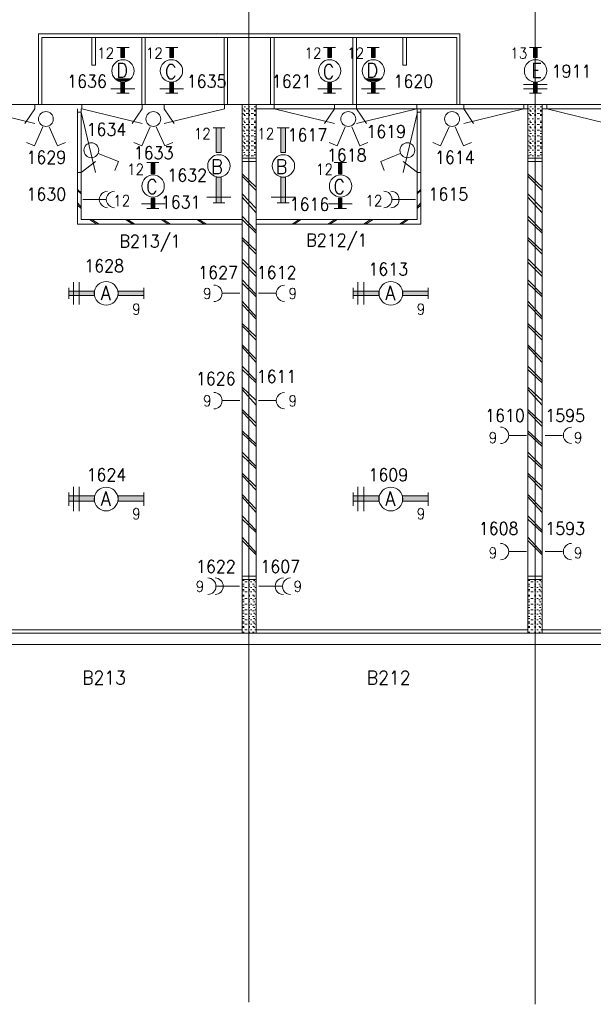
# Model space of a CAD drawing. Header units: metres. Extents: x -167 to -48, y -1901 to -1817.
# Tile 42 of 55: x -79 to -71, y -1865 to -1852. Entities that reach past the tile are written whole.
import ezdxf
from ezdxf.enums import TextEntityAlignment as Align

# ---------------------------------------------------------------- set-up
doc = ezdxf.new("R2010")
doc.units = ezdxf.units.M
doc.header["$MEASUREMENT"] = 0
doc.layers.add('Level 1', color=1, linetype='Continuous', lineweight=0)
doc.styles.add('Style-STANDARD', font='STANDARD.shx')

# ---------------------------------------------------------------- blocks, each defined once
blk = doc.blocks.new('FCADE3')
at = {"layer": 'Level 1', "color": 1, "linetype": 'Continuous', "lineweight": 0}
blk.add_circle((0, 0), 1, dxfattribs=at)
blk = doc.blocks.new('FCADE4')
at = {"layer": 'Level 1', "color": 1, "linetype": 'Continuous', "lineweight": 0}
blk.add_circle((0, 0), 1, dxfattribs=at)
blk = doc.blocks.new('FCADE5')
at = {"layer": 'Level 1', "color": 1, "linetype": 'Continuous', "lineweight": 0}
blk.add_circle((0, 0), 1, dxfattribs=at)
blk = doc.blocks.new('FCADE6')
at = {"layer": 'Level 1', "color": 1, "linetype": 'Continuous', "lineweight": 0}
blk.add_circle((0, 0), 1, dxfattribs=at)

msp = doc.modelspace()

# ---------------------------------------------------------------- linework, layer by layer
at = {"layer": 'Level 1', "color": 11, "linetype": 'Continuous', "lineweight": 0}
for p, q in [((-75.533, -1838.601), (-75.533, -1865.305)), ((-71.533, -1838.601), (-71.533, -1865.336)), ((-153.351, -1852.758), (-53.808, -1852.758)), ((-153.351, -1860.305), (-53.808, -1860.305))]:
    msp.add_line(p, q, dxfattribs=at)
at = {"layer": 'Level 1', "color": 1, "linetype": 'Continuous', "lineweight": 0}
for p, q in [((-78.476, -1852.758), (-78.476, -1851.773)), ((-78.476, -1851.773), (-72.585, -1851.773)), ((-72.585, -1852.758), (-72.585, -1851.773)), ((-78.429, -1852.758), (-78.429, -1851.82)), ((-78.429, -1851.82), (-72.63, -1851.82)), ((-77.728, -1851.82), (-77.728, -1852.211)), ((-77.677, -1852.211), (-77.677, -1851.82)), ((-77.029, -1852.758), (-77.029, -1851.82)), ((-76.984, -1852.758), (-76.984, -1851.82)), ((-75.878, -1852.758), (-75.878, -1851.82)), ((-75.834, -1852.758), (-75.834, -1851.82)), ((-75.23, -1852.758), (-75.23, -1851.82)), ((-75.181, -1852.758), (-75.181, -1851.82)), ((-74.084, -1852.758), (-74.084, -1851.82)), ((-74.031, -1852.758), (-74.031, -1851.82)), ((-73.384, -1852.211), (-73.384, -1851.82)), ((-73.334, -1851.82), (-73.334, -1852.211)), ((-72.63, -1852.758), (-72.63, -1851.82)), ((-77.209, -1851.961), (-77.38, -1851.961)), ((-76.527, -1851.961), (-76.697, -1851.961)), ((-74.324, -1851.961), (-74.492, -1851.961)), ((-73.714, -1851.961), (-73.882, -1851.961)), ((-71.615, -1851.961), (-71.447, -1851.961)), ((-77.728, -1852.211), (-77.677, -1852.211)), ((-73.334, -1852.211), (-73.384, -1852.211)), ((-77.177, -1852.399), (-77.408, -1852.399)), ((-77.189, -1852.399), (-77.388, -1852.399)), ((-77.197, -1852.414), (-77.38, -1852.414)), ((-77.222, -1852.43), (-77.369, -1852.43)), ((-77.23, -1852.43), (-77.337, -1852.43)), ((-73.685, -1852.399), (-73.912, -1852.399)), ((-73.693, -1852.399), (-73.896, -1852.399)), ((-73.703, -1852.414), (-73.882, -1852.414)), ((-73.724, -1852.43), (-73.871, -1852.43)), ((-73.736, -1852.43), (-73.845, -1852.43)), ((-77.126, -1852.539), (-77.462, -1852.539)), ((-77.209, -1852.601), (-77.38, -1852.601)), ((-76.449, -1852.539), (-76.779, -1852.539)), ((-76.527, -1852.601), (-76.697, -1852.601)), ((-74.24, -1852.539), (-74.57, -1852.539)), ((-74.324, -1852.601), (-74.492, -1852.601)), ((-73.628, -1852.539), (-73.96, -1852.539)), ((-73.714, -1852.601), (-73.882, -1852.601)), ((-71.697, -1852.477), (-71.365, -1852.477)), ((-71.697, -1852.539), (-71.365, -1852.539)), ((-71.615, -1852.601), (-71.447, -1852.601)), ((-151.554, -1852.758), (-63.644, -1852.758)), ((-79.363, -1852.82), (-78.523, -1853.023)), ((-78.523, -1852.82), (-78.663, -1853.023)), ((-78.523, -1852.758), (-78.523, -1852.82)), ((-77.929, -1854.43), (-77.929, -1852.82)), ((-77.927, -1852.867), (-77.876, -1852.867)), ((-77.878, -1854.367), (-77.878, -1852.82)), ((-77.876, -1852.867), (-77.677, -1853.711)), ((-77.867, -1852.758), (-77.867, -1852.82)), ((-77.867, -1852.82), (-77.027, -1853.023)), ((-77.027, -1852.82), (-77.167, -1853.023)), ((-77.027, -1852.758), (-77.027, -1852.82)), ((-76.716, -1852.758), (-76.716, -1852.82)), ((-75.876, -1852.82), (-76.716, -1853.023)), ((-76.716, -1852.82), (-76.578, -1853.023)), ((-75.876, -1852.758), (-75.876, -1852.82)), ((-75.628, -1860.148), (-75.628, -1852.758)), ((-75.611, -1852.82), (-75.621, -1852.82)), ((-75.591, -1852.836), (-75.611, -1852.836)), ((-75.58, -1852.789), (-75.599, -1852.789)), ((-75.58, -1852.852), (-75.599, -1852.852)), ((-75.546, -1852.82), (-75.572, -1852.82)), ((-75.521, -1852.789), (-75.541, -1852.789)), ((-75.521, -1852.836), (-75.541, -1852.836)), ((-75.521, -1852.852), (-75.541, -1852.852)), ((-75.468, -1852.82), (-75.501, -1852.82)), ((-75.439, -1852.789), (-75.462, -1852.789)), ((-75.439, -1852.836), (-75.462, -1852.836)), ((-75.439, -1852.852), (-75.462, -1852.852)), ((-75.431, -1860.148), (-75.431, -1852.758)), ((-75.431, -1852.82), (-71.638, -1852.82)), ((-75.179, -1852.758), (-75.179, -1852.82)), ((-75.179, -1852.82), (-74.339, -1853.023)), ((-74.339, -1852.82), (-74.48, -1853.023)), ((-74.339, -1852.758), (-74.339, -1852.82)), ((-74.029, -1852.758), (-74.029, -1852.82)), ((-73.189, -1852.82), (-74.029, -1853.023)), ((-74.029, -1852.82), (-73.89, -1853.023)), ((-73.179, -1852.867), (-73.378, -1853.711)), ((-73.189, -1852.758), (-73.189, -1852.82)), ((-73.181, -1854.367), (-73.181, -1852.82)), ((-73.128, -1852.867), (-73.179, -1852.867)), ((-73.13, -1854.43), (-73.13, -1852.82)), ((-72.533, -1852.758), (-72.533, -1852.82)), ((-71.693, -1852.82), (-72.533, -1853.023)), ((-72.533, -1852.82), (-72.394, -1853.023)), ((-71.693, -1852.758), (-71.693, -1852.82)), ((-71.638, -1860.148), (-71.638, -1852.758)), ((-71.615, -1852.82), (-71.626, -1852.82)), ((-71.595, -1852.836), (-71.615, -1852.836)), ((-71.587, -1852.789), (-71.607, -1852.789)), ((-71.587, -1852.852), (-71.607, -1852.852)), ((-71.556, -1852.82), (-71.576, -1852.82)), ((-71.525, -1852.789), (-71.544, -1852.789)), ((-71.525, -1852.836), (-71.544, -1852.836)), ((-71.525, -1852.852), (-71.544, -1852.852)), ((-71.476, -1852.82), (-71.505, -1852.82)), ((-71.447, -1852.789), (-71.466, -1852.789)), ((-71.447, -1852.836), (-71.466, -1852.836)), ((-71.447, -1852.852), (-71.466, -1852.852)), ((-71.435, -1860.148), (-71.435, -1852.758)), ((-71.435, -1852.82), (-67.638, -1852.82)), ((-71.371, -1852.758), (-71.371, -1852.82)), ((-71.371, -1852.82), (-70.531, -1853.023)), ((-75.611, -1852.883), (-75.621, -1852.883)), ((-75.611, -1852.961), (-75.621, -1852.961)), ((-75.591, -1852.898), (-75.611, -1852.898)), ((-75.591, -1852.992), (-75.611, -1852.992)), ((-75.58, -1852.914), (-75.599, -1852.914)), ((-75.58, -1853.008), (-75.599, -1853.008)), ((-75.546, -1852.883), (-75.572, -1852.883)), ((-75.546, -1852.961), (-75.572, -1852.961)), ((-75.521, -1852.898), (-75.541, -1852.898)), ((-75.521, -1852.914), (-75.541, -1852.914)), ((-75.521, -1852.992), (-75.541, -1852.992)), ((-75.521, -1853.008), (-75.541, -1853.008)), ((-75.468, -1852.883), (-75.501, -1852.883)), ((-75.468, -1852.961), (-75.501, -1852.961)), ((-75.439, -1852.898), (-75.462, -1852.898)), ((-75.439, -1852.914), (-75.462, -1852.914)), ((-75.439, -1852.992), (-75.462, -1852.992)), ((-75.439, -1853.008), (-75.462, -1853.008)), ((-71.615, -1852.883), (-71.626, -1852.883)), ((-71.615, -1852.961), (-71.626, -1852.961)), ((-71.595, -1852.898), (-71.615, -1852.898)), ((-71.595, -1852.992), (-71.615, -1852.992)), ((-71.587, -1852.914), (-71.607, -1852.914)), ((-71.587, -1853.008), (-71.607, -1853.008)), ((-71.556, -1852.883), (-71.576, -1852.883)), ((-71.556, -1852.961), (-71.576, -1852.961)), ((-71.525, -1852.898), (-71.544, -1852.898)), ((-71.525, -1852.914), (-71.544, -1852.914)), ((-71.525, -1852.992), (-71.544, -1852.992)), ((-71.525, -1853.008), (-71.544, -1853.008)), ((-71.476, -1852.883), (-71.505, -1852.883)), ((-71.476, -1852.961), (-71.505, -1852.961)), ((-71.447, -1852.898), (-71.466, -1852.898)), ((-71.447, -1852.914), (-71.466, -1852.914)), ((-71.447, -1852.992), (-71.466, -1852.992)), ((-71.447, -1853.008), (-71.466, -1853.008)), ((-78.413, -1853.07), (-78.531, -1853.336)), ((-78.324, -1853.07), (-78.207, -1853.336)), ((-76.913, -1853.07), (-77.029, -1853.336)), ((-76.832, -1853.07), (-76.709, -1853.336)), ((-76.035, -1853.086), (-75.871, -1853.086)), ((-75.611, -1853.039), (-75.621, -1853.039)), ((-75.611, -1853.117), (-75.621, -1853.117)), ((-75.591, -1853.07), (-75.611, -1853.07)), ((-75.591, -1853.133), (-75.611, -1853.133)), ((-75.58, -1853.086), (-75.599, -1853.086)), ((-75.546, -1853.039), (-75.572, -1853.039)), ((-75.546, -1853.117), (-75.572, -1853.117)), ((-75.521, -1853.07), (-75.541, -1853.07)), ((-75.521, -1853.086), (-75.541, -1853.086)), ((-75.521, -1853.133), (-75.541, -1853.133)), ((-75.468, -1853.039), (-75.501, -1853.039)), ((-75.468, -1853.117), (-75.501, -1853.117)), ((-75.439, -1853.07), (-75.462, -1853.07)), ((-75.439, -1853.086), (-75.462, -1853.086)), ((-75.439, -1853.133), (-75.462, -1853.133)), ((-75.14, -1853.086), (-74.972, -1853.086)), ((-74.187, -1853.07), (-74.3, -1853.336)), ((-74.097, -1853.07), (-73.982, -1853.336)), ((-72.738, -1853.07), (-72.855, -1853.336)), ((-72.652, -1853.07), (-72.535, -1853.336)), ((-71.615, -1853.039), (-71.626, -1853.039)), ((-71.615, -1853.117), (-71.626, -1853.117)), ((-71.595, -1853.07), (-71.615, -1853.07)), ((-71.595, -1853.133), (-71.615, -1853.133)), ((-71.587, -1853.086), (-71.607, -1853.086)), ((-71.556, -1853.039), (-71.576, -1853.039)), ((-71.556, -1853.117), (-71.576, -1853.117)), ((-71.525, -1853.07), (-71.544, -1853.07)), ((-71.525, -1853.086), (-71.544, -1853.086)), ((-71.525, -1853.133), (-71.544, -1853.133)), ((-71.476, -1853.039), (-71.505, -1853.039)), ((-71.476, -1853.117), (-71.505, -1853.117)), ((-71.447, -1853.07), (-71.466, -1853.07)), ((-71.447, -1853.086), (-71.466, -1853.086)), ((-71.447, -1853.133), (-71.466, -1853.133)), ((-78.531, -1853.336), (-78.64, -1853.289)), ((-78.207, -1853.336), (-78.097, -1853.289)), ((-77.029, -1853.336), (-77.144, -1853.289)), ((-76.709, -1853.336), (-76.597, -1853.289)), ((-75.611, -1853.195), (-75.621, -1853.195)), ((-75.611, -1853.273), (-75.621, -1853.273)), ((-75.591, -1853.211), (-75.611, -1853.211)), ((-75.591, -1853.289), (-75.611, -1853.289)), ((-75.58, -1853.164), (-75.599, -1853.164)), ((-75.58, -1853.242), (-75.599, -1853.242)), ((-75.546, -1853.195), (-75.572, -1853.195)), ((-75.546, -1853.273), (-75.572, -1853.273)), ((-75.521, -1853.164), (-75.541, -1853.164)), ((-75.521, -1853.211), (-75.541, -1853.211)), ((-75.521, -1853.242), (-75.541, -1853.242)), ((-75.521, -1853.289), (-75.541, -1853.289)), ((-75.468, -1853.195), (-75.501, -1853.195)), ((-75.468, -1853.273), (-75.501, -1853.273)), ((-75.439, -1853.164), (-75.462, -1853.164)), ((-75.439, -1853.211), (-75.462, -1853.211)), ((-75.439, -1853.242), (-75.462, -1853.242)), ((-75.439, -1853.289), (-75.462, -1853.289)), ((-74.3, -1853.336), (-74.413, -1853.289)), ((-73.982, -1853.336), (-73.871, -1853.289)), ((-72.855, -1853.336), (-72.962, -1853.289)), ((-72.535, -1853.336), (-72.425, -1853.289)), ((-71.615, -1853.195), (-71.626, -1853.195)), ((-71.615, -1853.273), (-71.626, -1853.273)), ((-71.595, -1853.211), (-71.615, -1853.211)), ((-71.595, -1853.289), (-71.615, -1853.289)), ((-71.587, -1853.164), (-71.607, -1853.164)), ((-71.587, -1853.242), (-71.607, -1853.242)), ((-71.556, -1853.195), (-71.576, -1853.195)), ((-71.556, -1853.273), (-71.576, -1853.273)), ((-71.525, -1853.164), (-71.544, -1853.164)), ((-71.525, -1853.211), (-71.544, -1853.211)), ((-71.525, -1853.242), (-71.544, -1853.242)), ((-71.525, -1853.289), (-71.544, -1853.289)), ((-71.476, -1853.195), (-71.505, -1853.195)), ((-71.476, -1853.273), (-71.505, -1853.273)), ((-71.447, -1853.164), (-71.466, -1853.164)), ((-71.447, -1853.211), (-71.466, -1853.211)), ((-71.447, -1853.242), (-71.466, -1853.242)), ((-71.447, -1853.289), (-71.466, -1853.289)), ((-75.611, -1853.336), (-75.621, -1853.336)), ((-75.611, -1853.398), (-75.621, -1853.398)), ((-75.591, -1853.352), (-75.611, -1853.352)), ((-75.58, -1853.305), (-75.599, -1853.305)), ((-75.58, -1853.367), (-75.599, -1853.367)), ((-75.546, -1853.336), (-75.572, -1853.336)), ((-75.546, -1853.398), (-75.572, -1853.398)), ((-75.521, -1853.305), (-75.541, -1853.305)), ((-75.521, -1853.352), (-75.541, -1853.352)), ((-75.521, -1853.367), (-75.541, -1853.367)), ((-75.468, -1853.336), (-75.501, -1853.336)), ((-75.468, -1853.398), (-75.501, -1853.398)), ((-75.439, -1853.305), (-75.462, -1853.305)), ((-75.439, -1853.352), (-75.462, -1853.352)), ((-75.439, -1853.367), (-75.462, -1853.367)), ((-71.615, -1853.336), (-71.626, -1853.336)), ((-71.615, -1853.398), (-71.626, -1853.398)), ((-71.595, -1853.352), (-71.615, -1853.352)), ((-71.587, -1853.305), (-71.607, -1853.305)), ((-71.587, -1853.367), (-71.607, -1853.367)), ((-71.556, -1853.336), (-71.576, -1853.336)), ((-71.556, -1853.398), (-71.576, -1853.398)), ((-71.525, -1853.305), (-71.544, -1853.305)), ((-71.525, -1853.352), (-71.544, -1853.352)), ((-71.525, -1853.367), (-71.544, -1853.367)), ((-71.476, -1853.336), (-71.505, -1853.336)), ((-71.476, -1853.398), (-71.505, -1853.398)), ((-71.447, -1853.305), (-71.466, -1853.305)), ((-71.447, -1853.352), (-71.466, -1853.352)), ((-71.447, -1853.367), (-71.466, -1853.367)), ((-77.876, -1853.711), (-77.677, -1853.555)), ((-77.638, -1853.445), (-77.357, -1853.555)), ((-77.357, -1853.555), (-77.408, -1853.68)), ((-75.431, -1853.508), (-75.628, -1853.508)), ((-75.431, -1853.555), (-75.628, -1853.555)), ((-75.611, -1853.476), (-75.621, -1853.476)), ((-75.591, -1853.43), (-75.611, -1853.43)), ((-75.591, -1853.508), (-75.611, -1853.508)), ((-75.58, -1853.461), (-75.599, -1853.461)), ((-75.546, -1853.476), (-75.572, -1853.476)), ((-75.521, -1853.43), (-75.541, -1853.43)), ((-75.521, -1853.461), (-75.541, -1853.461)), ((-75.521, -1853.508), (-75.541, -1853.508)), ((-75.468, -1853.476), (-75.501, -1853.476)), ((-75.439, -1853.43), (-75.462, -1853.43)), ((-75.439, -1853.461), (-75.462, -1853.461)), ((-75.439, -1853.508), (-75.462, -1853.508)), ((-73.419, -1853.445), (-73.693, -1853.555)), ((-73.693, -1853.555), (-73.646, -1853.68)), ((-73.179, -1853.711), (-73.378, -1853.555)), ((-71.435, -1853.508), (-71.638, -1853.508)), ((-71.435, -1853.555), (-71.638, -1853.555)), ((-71.615, -1853.476), (-71.626, -1853.476)), ((-71.595, -1853.43), (-71.615, -1853.43)), ((-71.595, -1853.508), (-71.615, -1853.508)), ((-71.587, -1853.461), (-71.607, -1853.461)), ((-71.556, -1853.476), (-71.576, -1853.476)), ((-71.525, -1853.43), (-71.544, -1853.43)), ((-71.525, -1853.461), (-71.544, -1853.461)), ((-71.525, -1853.508), (-71.544, -1853.508)), ((-71.476, -1853.476), (-71.505, -1853.476)), ((-71.447, -1853.43), (-71.466, -1853.43)), ((-71.447, -1853.461), (-71.466, -1853.461)), ((-71.447, -1853.508), (-71.466, -1853.508)), ((-76.791, -1853.57), (-76.959, -1853.57)), ((-74.171, -1853.57), (-74.343, -1853.57)), ((-77.927, -1853.711), (-77.876, -1853.711)), ((-75.431, -1853.914), (-75.628, -1853.727)), ((-75.431, -1853.961), (-75.628, -1853.758)), ((-73.128, -1853.711), (-73.179, -1853.711)), ((-71.435, -1853.914), (-71.638, -1853.727)), ((-71.435, -1853.961), (-71.638, -1853.758)), ((-77.878, -1853.992), (-77.929, -1853.945)), ((-77.878, -1854.008), (-77.929, -1853.961)), ((-73.181, -1853.992), (-73.13, -1853.945)), ((-73.181, -1854.008), (-73.13, -1853.961)), ((-77.533, -1854.086), (-77.855, -1854.086)), ((-75.788, -1854.055), (-76.121, -1854.055)), ((-75.431, -1854.211), (-75.628, -1854.008)), ((-75.431, -1854.273), (-75.628, -1854.055)), ((-74.884, -1854.055), (-75.222, -1854.055)), ((-73.529, -1854.086), (-73.205, -1854.086)), ((-71.435, -1854.211), (-71.638, -1854.008)), ((-71.435, -1854.273), (-71.638, -1854.055)), ((-77.878, -1854.195), (-77.929, -1854.133)), ((-77.878, -1854.211), (-77.929, -1854.164)), ((-76.705, -1854.148), (-77.037, -1854.148)), ((-76.791, -1854.211), (-76.959, -1854.211)), ((-76.035, -1854.133), (-75.871, -1854.133)), ((-75.14, -1854.133), (-74.972, -1854.133)), ((-74.089, -1854.148), (-74.421, -1854.148)), ((-74.171, -1854.211), (-74.343, -1854.211)), ((-73.181, -1854.195), (-73.13, -1854.133)), ((-73.181, -1854.211), (-73.13, -1854.164)), ((-75.628, -1854.367), (-77.878, -1854.367)), ((-77.658, -1854.43), (-77.759, -1854.367)), ((-77.628, -1854.43), (-77.728, -1854.367)), ((-77.158, -1854.43), (-77.259, -1854.367)), ((-77.13, -1854.43), (-77.23, -1854.367)), ((-76.663, -1854.43), (-76.761, -1854.367)), ((-76.63, -1854.43), (-76.73, -1854.367)), ((-76.16, -1854.43), (-76.261, -1854.367)), ((-76.128, -1854.43), (-76.232, -1854.367)), ((-75.431, -1854.523), (-75.628, -1854.32)), ((-75.431, -1854.555), (-75.628, -1854.367)), ((-75.431, -1854.367), (-73.181, -1854.367)), ((-74.931, -1854.43), (-74.832, -1854.367)), ((-74.902, -1854.43), (-74.802, -1854.367)), ((-74.429, -1854.43), (-74.332, -1854.367)), ((-74.402, -1854.43), (-74.3, -1854.367)), ((-73.931, -1854.43), (-73.834, -1854.367)), ((-73.904, -1854.43), (-73.8, -1854.367)), ((-73.431, -1854.43), (-73.334, -1854.367)), ((-73.404, -1854.43), (-73.302, -1854.367)), ((-71.435, -1854.523), (-71.638, -1854.32)), ((-71.435, -1854.555), (-71.638, -1854.367)), ((-75.628, -1854.43), (-77.929, -1854.43)), ((-75.431, -1854.43), (-73.13, -1854.43)), ((-75.431, -1854.805), (-75.628, -1854.617)), ((-75.431, -1854.852), (-75.628, -1854.649)), ((-71.435, -1854.805), (-71.638, -1854.617)), ((-71.435, -1854.852), (-71.638, -1854.649)), ((-75.431, -1855.117), (-75.628, -1854.914)), ((-71.435, -1855.117), (-71.638, -1854.914)), ((-75.431, -1855.164), (-75.628, -1854.961)), ((-71.435, -1855.164), (-71.638, -1854.961)), ((-75.431, -1855.414), (-75.628, -1855.211)), ((-71.435, -1855.414), (-71.638, -1855.211)), ((-78.05, -1855.32), (-78.05, -1855.476)), ((-77.986, -1855.555), (-77.986, -1855.242)), ((-77.904, -1855.555), (-77.904, -1855.242)), ((-77.003, -1855.32), (-77.003, -1855.476)), ((-75.431, -1855.445), (-75.628, -1855.258)), ((-74.076, -1855.32), (-74.076, -1855.476)), ((-74.011, -1855.555), (-74.011, -1855.242)), ((-73.927, -1855.555), (-73.927, -1855.242)), ((-73.029, -1855.32), (-73.029, -1855.476)), ((-71.435, -1855.445), (-71.638, -1855.258)), ((-75.662, -1855.398), (-75.904, -1855.398)), ((-75.4, -1855.398), (-75.16, -1855.398)), ((-75.431, -1855.727), (-75.628, -1855.508)), ((-75.431, -1855.758), (-75.628, -1855.555)), ((-71.435, -1855.727), (-71.638, -1855.508)), ((-71.435, -1855.758), (-71.638, -1855.555)), ((-75.431, -1856.008), (-75.628, -1855.82)), ((-75.431, -1856.055), (-75.628, -1855.851)), ((-71.435, -1856.008), (-71.638, -1855.82)), ((-71.435, -1856.055), (-71.638, -1855.851)), ((-75.431, -1856.32), (-75.628, -1856.117)), ((-75.431, -1856.367), (-75.628, -1856.148)), ((-71.435, -1856.32), (-71.638, -1856.117)), ((-71.435, -1856.367), (-71.638, -1856.148)), ((-75.431, -1856.617), (-75.628, -1856.414)), ((-71.435, -1856.617), (-71.638, -1856.414)), ((-75.431, -1856.649), (-75.628, -1856.461)), ((-71.435, -1856.649), (-71.638, -1856.461)), ((-75.431, -1856.898), (-75.628, -1856.711)), ((-71.435, -1856.898), (-71.638, -1856.711)), ((-75.431, -1856.961), (-75.628, -1856.742)), ((-71.435, -1856.961), (-71.638, -1856.742)), ((-75.662, -1856.898), (-75.904, -1856.898)), ((-75.4, -1856.898), (-75.16, -1856.898)), ((-75.431, -1857.211), (-75.628, -1857.023)), ((-75.431, -1857.258), (-75.628, -1857.055)), ((-71.435, -1857.211), (-71.638, -1857.023)), ((-71.435, -1857.258), (-71.638, -1857.055)), ((-75.431, -1857.508), (-75.628, -1857.32)), ((-75.431, -1857.539), (-75.628, -1857.352)), ((-71.654, -1857.383), (-71.9, -1857.383)), ((-71.435, -1857.508), (-71.638, -1857.32)), ((-71.435, -1857.539), (-71.638, -1857.352)), ((-71.394, -1857.383), (-71.152, -1857.383)), ((-75.431, -1857.82), (-75.628, -1857.617)), ((-75.431, -1857.851), (-75.628, -1857.664)), ((-71.435, -1857.82), (-71.638, -1857.617)), ((-71.435, -1857.851), (-71.638, -1857.664)), ((-75.431, -1858.101), (-75.628, -1857.914)), ((-75.431, -1858.148), (-75.628, -1857.945)), ((-71.435, -1858.101), (-71.638, -1857.914)), ((-71.435, -1858.148), (-71.638, -1857.945)), ((-77.986, -1858.445), (-77.986, -1858.101)), ((-77.904, -1858.445), (-77.904, -1858.101)), ((-74.011, -1858.445), (-74.011, -1858.101)), ((-73.927, -1858.445), (-73.927, -1858.101)), ((-78.05, -1858.18), (-78.05, -1858.367)), ((-77.003, -1858.18), (-77.003, -1858.367)), ((-75.431, -1858.414), (-75.628, -1858.211)), ((-75.431, -1858.461), (-75.628, -1858.242)), ((-74.076, -1858.18), (-74.076, -1858.367)), ((-73.029, -1858.18), (-73.029, -1858.367)), ((-71.435, -1858.414), (-71.638, -1858.211)), ((-71.435, -1858.461), (-71.638, -1858.242)), ((-75.431, -1858.711), (-75.628, -1858.508)), ((-71.435, -1858.711), (-71.638, -1858.508)), ((-75.431, -1858.742), (-75.628, -1858.555)), ((-71.435, -1858.742), (-71.638, -1858.555)), ((-75.431, -1859.023), (-75.628, -1858.805)), ((-75.431, -1859.055), (-75.628, -1858.852)), ((-71.435, -1859.023), (-71.638, -1858.805)), ((-71.435, -1859.055), (-71.638, -1858.852)), ((-71.654, -1859.008), (-71.9, -1859.008)), ((-71.394, -1859.008), (-71.152, -1859.008)), ((-75.628, -1859.352), (-75.431, -1859.352)), ((-75.628, -1859.398), (-75.431, -1859.398)), ((-75.621, -1859.414), (-75.599, -1859.414)), ((-75.621, -1859.461), (-75.599, -1859.461)), ((-75.591, -1859.43), (-75.56, -1859.43)), ((-75.541, -1859.414), (-75.521, -1859.414)), ((-75.541, -1859.461), (-75.521, -1859.461)), ((-75.513, -1859.43), (-75.494, -1859.43)), ((-75.482, -1859.461), (-75.462, -1859.461)), ((-75.468, -1859.414), (-75.451, -1859.414)), ((-75.451, -1859.43), (-75.439, -1859.43)), ((-71.638, -1859.352), (-71.435, -1859.352)), ((-71.638, -1859.398), (-71.435, -1859.398)), ((-71.626, -1859.414), (-71.607, -1859.414)), ((-71.626, -1859.461), (-71.607, -1859.461)), ((-71.595, -1859.43), (-71.564, -1859.43)), ((-71.544, -1859.414), (-71.525, -1859.414)), ((-71.544, -1859.461), (-71.525, -1859.461)), ((-71.513, -1859.43), (-71.494, -1859.43)), ((-71.482, -1859.461), (-71.466, -1859.461)), ((-71.476, -1859.414), (-71.455, -1859.414)), ((-71.455, -1859.43), (-71.447, -1859.43)), ((-75.99, -1859.492), (-75.666, -1859.492)), ((-75.621, -1859.492), (-75.599, -1859.492)), ((-75.621, -1859.539), (-75.599, -1859.539)), ((-75.621, -1859.555), (-75.599, -1859.555)), ((-75.621, -1859.617), (-75.599, -1859.617)), ((-75.591, -1859.508), (-75.56, -1859.508)), ((-75.591, -1859.57), (-75.56, -1859.57)), ((-75.541, -1859.492), (-75.521, -1859.492)), ((-75.541, -1859.539), (-75.521, -1859.539)), ((-75.541, -1859.555), (-75.521, -1859.555)), ((-75.541, -1859.617), (-75.521, -1859.617)), ((-75.513, -1859.508), (-75.494, -1859.508)), ((-75.513, -1859.57), (-75.494, -1859.57)), ((-75.482, -1859.539), (-75.462, -1859.539)), ((-75.482, -1859.617), (-75.462, -1859.617)), ((-75.468, -1859.492), (-75.451, -1859.492)), ((-75.468, -1859.555), (-75.451, -1859.555)), ((-75.451, -1859.508), (-75.439, -1859.508)), ((-75.451, -1859.57), (-75.439, -1859.57)), ((-75.074, -1859.492), (-75.396, -1859.492)), ((-71.626, -1859.492), (-71.607, -1859.492)), ((-71.626, -1859.539), (-71.607, -1859.539)), ((-71.626, -1859.555), (-71.607, -1859.555)), ((-71.626, -1859.617), (-71.607, -1859.617)), ((-71.595, -1859.508), (-71.564, -1859.508)), ((-71.595, -1859.57), (-71.564, -1859.57)), ((-71.544, -1859.492), (-71.525, -1859.492)), ((-71.544, -1859.539), (-71.525, -1859.539)), ((-71.544, -1859.555), (-71.525, -1859.555)), ((-71.544, -1859.617), (-71.525, -1859.617)), ((-71.513, -1859.508), (-71.494, -1859.508)), ((-71.513, -1859.57), (-71.494, -1859.57)), ((-71.482, -1859.539), (-71.466, -1859.539)), ((-71.482, -1859.617), (-71.466, -1859.617)), ((-71.476, -1859.492), (-71.455, -1859.492)), ((-71.476, -1859.555), (-71.455, -1859.555)), ((-71.455, -1859.508), (-71.447, -1859.508)), ((-71.455, -1859.57), (-71.447, -1859.57)), ((-75.621, -1859.633), (-75.599, -1859.633)), ((-75.621, -1859.68), (-75.599, -1859.68)), ((-75.621, -1859.711), (-75.599, -1859.711)), ((-75.621, -1859.758), (-75.599, -1859.758)), ((-75.591, -1859.664), (-75.56, -1859.664)), ((-75.591, -1859.742), (-75.56, -1859.742)), ((-75.541, -1859.633), (-75.521, -1859.633)), ((-75.541, -1859.68), (-75.521, -1859.68)), ((-75.541, -1859.711), (-75.521, -1859.711)), ((-75.541, -1859.758), (-75.521, -1859.758)), ((-75.513, -1859.664), (-75.494, -1859.664)), ((-75.513, -1859.742), (-75.494, -1859.742)), ((-75.482, -1859.68), (-75.462, -1859.68)), ((-75.482, -1859.758), (-75.462, -1859.758)), ((-75.468, -1859.633), (-75.451, -1859.633)), ((-75.468, -1859.711), (-75.451, -1859.711)), ((-75.451, -1859.664), (-75.439, -1859.664)), ((-75.451, -1859.742), (-75.439, -1859.742)), ((-71.626, -1859.633), (-71.607, -1859.633)), ((-71.626, -1859.68), (-71.607, -1859.68)), ((-71.626, -1859.711), (-71.607, -1859.711)), ((-71.626, -1859.758), (-71.607, -1859.758)), ((-71.595, -1859.664), (-71.564, -1859.664)), ((-71.595, -1859.742), (-71.564, -1859.742)), ((-71.544, -1859.633), (-71.525, -1859.633)), ((-71.544, -1859.68), (-71.525, -1859.68)), ((-71.544, -1859.711), (-71.525, -1859.711)), ((-71.544, -1859.758), (-71.525, -1859.758)), ((-71.513, -1859.664), (-71.494, -1859.664)), ((-71.513, -1859.742), (-71.494, -1859.742)), ((-71.482, -1859.68), (-71.466, -1859.68)), ((-71.482, -1859.758), (-71.466, -1859.758)), ((-71.476, -1859.633), (-71.455, -1859.633)), ((-71.476, -1859.711), (-71.455, -1859.711)), ((-71.455, -1859.664), (-71.447, -1859.664)), ((-71.455, -1859.742), (-71.447, -1859.742)), ((-75.621, -1859.789), (-75.599, -1859.789)), ((-75.621, -1859.836), (-75.599, -1859.836)), ((-75.621, -1859.867), (-75.599, -1859.867)), ((-75.591, -1859.82), (-75.56, -1859.82)), ((-75.591, -1859.883), (-75.56, -1859.883)), ((-75.541, -1859.789), (-75.521, -1859.789)), ((-75.541, -1859.836), (-75.521, -1859.836)), ((-75.541, -1859.867), (-75.521, -1859.867)), ((-75.513, -1859.82), (-75.494, -1859.82)), ((-75.513, -1859.883), (-75.494, -1859.883)), ((-75.482, -1859.836), (-75.462, -1859.836)), ((-75.468, -1859.789), (-75.451, -1859.789)), ((-75.468, -1859.867), (-75.451, -1859.867)), ((-75.451, -1859.82), (-75.439, -1859.82)), ((-75.451, -1859.883), (-75.439, -1859.883)), ((-71.626, -1859.789), (-71.607, -1859.789)), ((-71.626, -1859.836), (-71.607, -1859.836)), ((-71.626, -1859.867), (-71.607, -1859.867)), ((-71.595, -1859.82), (-71.564, -1859.82)), ((-71.595, -1859.883), (-71.564, -1859.883)), ((-71.544, -1859.789), (-71.525, -1859.789)), ((-71.544, -1859.836), (-71.525, -1859.836)), ((-71.544, -1859.867), (-71.525, -1859.867)), ((-71.513, -1859.82), (-71.494, -1859.82)), ((-71.513, -1859.883), (-71.494, -1859.883)), ((-71.482, -1859.836), (-71.466, -1859.836)), ((-71.476, -1859.789), (-71.455, -1859.789)), ((-71.476, -1859.867), (-71.455, -1859.867)), ((-71.455, -1859.82), (-71.447, -1859.82)), ((-71.455, -1859.883), (-71.447, -1859.883)), ((-75.621, -1859.914), (-75.599, -1859.914)), ((-75.621, -1859.945), (-75.599, -1859.945)), ((-75.621, -1859.992), (-75.599, -1859.992)), ((-75.621, -1860.008), (-75.599, -1860.008)), ((-75.591, -1859.961), (-75.56, -1859.961)), ((-75.591, -1860.023), (-75.56, -1860.023)), ((-75.541, -1859.914), (-75.521, -1859.914)), ((-75.541, -1859.945), (-75.521, -1859.945)), ((-75.541, -1859.992), (-75.521, -1859.992)), ((-75.541, -1860.008), (-75.521, -1860.008)), ((-75.513, -1859.961), (-75.494, -1859.961)), ((-75.513, -1860.023), (-75.494, -1860.023)), ((-75.482, -1859.914), (-75.462, -1859.914)), ((-75.482, -1859.992), (-75.462, -1859.992)), ((-75.468, -1859.945), (-75.451, -1859.945)), ((-75.468, -1860.008), (-75.451, -1860.008)), ((-75.451, -1859.961), (-75.439, -1859.961)), ((-75.451, -1860.023), (-75.439, -1860.023)), ((-71.626, -1859.914), (-71.607, -1859.914)), ((-71.626, -1859.945), (-71.607, -1859.945)), ((-71.626, -1859.992), (-71.607, -1859.992)), ((-71.626, -1860.008), (-71.607, -1860.008)), ((-71.595, -1859.961), (-71.564, -1859.961)), ((-71.595, -1860.023), (-71.564, -1860.023)), ((-71.544, -1859.914), (-71.525, -1859.914)), ((-71.544, -1859.945), (-71.525, -1859.945)), ((-71.544, -1859.992), (-71.525, -1859.992)), ((-71.544, -1860.008), (-71.525, -1860.008)), ((-71.513, -1859.961), (-71.494, -1859.961)), ((-71.513, -1860.023), (-71.494, -1860.023)), ((-71.482, -1859.914), (-71.466, -1859.914)), ((-71.482, -1859.992), (-71.466, -1859.992)), ((-71.476, -1859.945), (-71.455, -1859.945)), ((-71.476, -1860.008), (-71.455, -1860.008)), ((-71.455, -1859.961), (-71.447, -1859.961)), ((-71.455, -1860.023), (-71.447, -1860.023)), ((-87.597, -1860.148), (-63.443, -1860.148)), ((-79.431, -1860.101), (-75.628, -1860.101)), ((-75.621, -1860.055), (-75.599, -1860.055)), ((-75.621, -1860.07), (-75.599, -1860.07)), ((-75.621, -1860.133), (-75.599, -1860.133)), ((-75.591, -1860.101), (-75.56, -1860.101)), ((-75.541, -1860.055), (-75.521, -1860.055)), ((-75.541, -1860.07), (-75.521, -1860.07)), ((-75.541, -1860.133), (-75.521, -1860.133)), ((-75.513, -1860.101), (-75.494, -1860.101)), ((-75.482, -1860.055), (-75.462, -1860.055)), ((-75.482, -1860.133), (-75.462, -1860.133)), ((-75.468, -1860.07), (-75.451, -1860.07)), ((-75.451, -1860.101), (-75.439, -1860.101)), ((-75.431, -1860.101), (-71.638, -1860.101)), ((-71.626, -1860.055), (-71.607, -1860.055)), ((-71.626, -1860.07), (-71.607, -1860.07)), ((-71.626, -1860.133), (-71.607, -1860.133)), ((-71.595, -1860.101), (-71.564, -1860.101)), ((-71.544, -1860.055), (-71.525, -1860.055)), ((-71.544, -1860.07), (-71.525, -1860.07)), ((-71.544, -1860.133), (-71.525, -1860.133)), ((-71.513, -1860.101), (-71.494, -1860.101)), ((-71.482, -1860.055), (-71.466, -1860.055)), ((-71.482, -1860.133), (-71.466, -1860.133)), ((-71.476, -1860.07), (-71.455, -1860.07)), ((-71.455, -1860.101), (-71.447, -1860.101)), ((-71.435, -1860.101), (-67.638, -1860.101)), ((-87.748, -1860.305), (-63.294, -1860.305))]:
    msp.add_line(p, q, dxfattribs=at)
for centre, radius in [((-77.294, -1852.289), 0.156), ((-76.617, -1852.289), 0.156), ((-74.406, -1852.289), 0.156), ((-73.796, -1852.289), 0.156), ((-71.529, -1852.289), 0.156), ((-78.371, -1852.961), 0.104), ((-76.869, -1852.961), 0.104), ((-74.146, -1852.961), 0.104), ((-72.695, -1852.961), 0.104), ((-77.736, -1853.398), 0.104), ((-73.32, -1853.398), 0.104), ((-75.953, -1853.617), 0.156), ((-75.052, -1853.617), 0.156), ((-76.873, -1853.898), 0.156), ((-74.253, -1853.898), 0.156)]:
    msp.add_circle(centre, radius, dxfattribs=at)
for centre, start, end in [((-77.509, -1854.086), 90, 270.0002), ((-77.412, -1854.086), 90, 270.0002), ((-73.65, -1854.086), 270.0001, 90), ((-73.55, -1854.086), 270.0001, 90), ((-76.023, -1855.398), 270.0001, 90), ((-75.037, -1855.398), 90, 270.0001), ((-76.023, -1856.898), 270.0001, 90), ((-75.037, -1856.898), 90, 270.0001), ((-72.019, -1857.383), 270.0001, 90), ((-71.025, -1857.383), 90, 270.0001), ((-72.019, -1859.008), 270.0001, 90), ((-71.025, -1859.008), 90, 270.0001), ((-76.109, -1859.492), 270.0001, 90), ((-76.007, -1859.492), 270.0001, 90), ((-75.052, -1859.492), 90, 270.0002), ((-74.951, -1859.492), 90, 270.0002)]:
    msp.add_arc(centre, 0.115, start, end, dxfattribs=at)
at = {"layer": 'Level 1', "color": 1, "linetype": 'Continuous', "lineweight": 0, "extrusion": (0, 0, -1)}
for points in [[(77.322, -1852.101), (77.271, -1852.101), (77.322, -1851.961), (77.271, -1851.961)], [(76.64, -1852.101), (76.589, -1852.101), (76.64, -1851.961), (76.589, -1851.961)], [(74.433, -1852.101), (74.382, -1852.101), (74.433, -1851.961), (74.382, -1851.961)], [(73.822, -1852.101), (73.771, -1852.101), (73.822, -1851.961), (73.771, -1851.961)], [(77.322, -1852.601), (77.271, -1852.601), (77.322, -1852.445), (77.271, -1852.445)], [(76.64, -1852.601), (76.589, -1852.601), (76.64, -1852.445), (76.589, -1852.445)], [(74.433, -1852.601), (74.382, -1852.601), (74.433, -1852.445), (74.382, -1852.445)], [(73.822, -1852.601), (73.771, -1852.601), (73.822, -1852.445), (73.771, -1852.445)], [(75.99, -1853.43), (75.99, -1853.086), (75.923, -1853.43), (75.923, -1853.086)], [(75.087, -1853.43), (75.087, -1853.086), (75.025, -1853.43), (75.025, -1853.086)], [(76.902, -1853.727), (76.849, -1853.727), (76.902, -1853.57), (76.849, -1853.57)], [(74.281, -1853.727), (74.236, -1853.727), (74.281, -1853.57), (74.236, -1853.57)], [(76.902, -1854.211), (76.849, -1854.211), (76.902, -1854.07), (76.849, -1854.07)], [(74.281, -1854.211), (74.236, -1854.211), (74.281, -1854.07), (74.236, -1854.07)], [(77.361, -1855.367), (77.003, -1855.367), (77.361, -1855.43), (77.003, -1855.43)], [(73.39, -1855.367), (73.029, -1855.367), (73.39, -1855.43), (73.029, -1855.43)], [(77.361, -1858.227), (77.003, -1858.227), (77.361, -1858.305), (77.003, -1858.305)], [(73.39, -1858.227), (73.029, -1858.227), (73.39, -1858.305), (73.029, -1858.305)]]:
    msp.add_solid(points, dxfattribs=at)
at = {"layer": 'Level 1', "color": 1, "linetype": 'Continuous', "lineweight": 0}
for points in [[(-71.505, -1852.101), (-71.556, -1852.101), (-71.505, -1851.961), (-71.556, -1851.961)], [(-71.505, -1852.601), (-71.556, -1852.601), (-71.505, -1852.445), (-71.556, -1852.445)], [(-75.923, -1853.773), (-75.923, -1854.133), (-75.99, -1853.773), (-75.99, -1854.133)], [(-75.025, -1853.773), (-75.025, -1854.133), (-75.087, -1853.773), (-75.087, -1854.133)], [(-77.693, -1855.43), (-78.05, -1855.43), (-77.693, -1855.367), (-78.05, -1855.367)], [(-73.718, -1855.43), (-74.076, -1855.43), (-73.718, -1855.367), (-74.076, -1855.367)], [(-77.693, -1858.305), (-78.05, -1858.305), (-77.693, -1858.227), (-78.05, -1858.227)], [(-73.718, -1858.305), (-74.076, -1858.305), (-73.718, -1858.227), (-74.076, -1858.227)]]:
    msp.add_solid(points, dxfattribs=at)
for points in [[(-77.322, -1852.101), (-77.271, -1852.101), (-77.271, -1851.961), (-77.322, -1851.961)], [(-76.64, -1852.101), (-76.589, -1852.101), (-76.589, -1851.961), (-76.64, -1851.961)], [(-74.433, -1852.101), (-74.382, -1852.101), (-74.382, -1851.961), (-74.433, -1851.961)], [(-73.822, -1852.101), (-73.771, -1852.101), (-73.771, -1851.961), (-73.822, -1851.961)], [(-71.505, -1852.101), (-71.556, -1852.101), (-71.556, -1851.961), (-71.505, -1851.961)], [(-77.322, -1852.601), (-77.271, -1852.601), (-77.271, -1852.445), (-77.322, -1852.445)], [(-76.64, -1852.601), (-76.589, -1852.601), (-76.589, -1852.445), (-76.64, -1852.445)], [(-74.433, -1852.601), (-74.382, -1852.601), (-74.382, -1852.445), (-74.433, -1852.445)], [(-73.822, -1852.601), (-73.771, -1852.601), (-73.771, -1852.445), (-73.822, -1852.445)], [(-71.505, -1852.601), (-71.556, -1852.601), (-71.556, -1852.445), (-71.505, -1852.445)], [(-75.99, -1853.43), (-75.99, -1853.086), (-75.923, -1853.086), (-75.923, -1853.43)], [(-75.087, -1853.43), (-75.087, -1853.086), (-75.025, -1853.086), (-75.025, -1853.43)], [(-76.902, -1853.727), (-76.849, -1853.727), (-76.849, -1853.57), (-76.902, -1853.57)], [(-74.281, -1853.727), (-74.236, -1853.727), (-74.236, -1853.57), (-74.281, -1853.57)], [(-75.923, -1853.773), (-75.923, -1854.133), (-75.99, -1854.133), (-75.99, -1853.773)], [(-75.025, -1853.773), (-75.025, -1854.133), (-75.087, -1854.133), (-75.087, -1853.773)], [(-76.902, -1854.211), (-76.849, -1854.211), (-76.849, -1854.07), (-76.902, -1854.07)], [(-74.281, -1854.211), (-74.236, -1854.211), (-74.236, -1854.07), (-74.281, -1854.07)], [(-77.693, -1855.43), (-78.05, -1855.43), (-78.05, -1855.367), (-77.693, -1855.367)], [(-77.361, -1855.367), (-77.003, -1855.367), (-77.003, -1855.43), (-77.361, -1855.43)], [(-73.718, -1855.43), (-74.076, -1855.43), (-74.076, -1855.367), (-73.718, -1855.367)], [(-73.39, -1855.367), (-73.029, -1855.367), (-73.029, -1855.43), (-73.39, -1855.43)], [(-77.693, -1858.305), (-78.05, -1858.305), (-78.05, -1858.227), (-77.693, -1858.227)], [(-77.361, -1858.227), (-77.003, -1858.227), (-77.003, -1858.305), (-77.361, -1858.305)], [(-73.718, -1858.305), (-74.076, -1858.305), (-74.076, -1858.227), (-73.718, -1858.227)], [(-73.39, -1858.227), (-73.029, -1858.227), (-73.029, -1858.305), (-73.39, -1858.305)]]:
    msp.add_3dface(points, dxfattribs=at)

# ---------------------------------------------------------------- block references
at = {"layer": 'Level 1', "color": 1, "linetype": 'Continuous', "lineweight": 0, "xscale": 0.1663, "yscale": 0.1663}
for name, p in [('FCADE3', (-77.529, -1855.398)), ('FCADE4', (-73.55, -1855.398)), ('FCADE5', (-77.529, -1858.273)), ('FCADE6', (-73.55, -1858.273))]:
    msp.add_blockref(name, p, dxfattribs=at)

# ---------------------------------------------------------------- texts
at = {"layer": 'Level 1', "color": 1, "linetype": 'Continuous', "lineweight": 0, "style": 'Style-STANDARD'}
for s, height, p in [('12', 0.1523, (-77.536, -1852.117)), ('12', 0.1523, (-76.856, -1852.117)), ('12', 0.1523, (-74.639, -1852.117)), ('12', 0.1523, (-74.042, -1852.117)), ('13', 0.1523, (-71.763, -1852.117)), ('1911', 0.1777, (-71.026, -1852.383)), ('1636', 0.1777, (-77.796, -1852.523)), ('1635', 0.1777, (-76.125, -1852.523)), ('1621', 0.1777, (-74.936, -1852.523)), ('1620', 0.1777, (-73.236, -1852.523)), ('1634', 0.1777, (-77.525, -1853.195)), ('12', 0.1523, (-76.186, -1853.242)), ('12', 0.1523, (-75.298, -1853.242)), ('1617', 0.1777, (-74.716, -1853.273)), ('1619', 0.1777, (-73.616, -1853.226)), ('1629', 0.1777, (-78.365, -1853.586)), ('1633', 0.1777, (-76.865, -1853.524)), ('1618', 0.1777, (-74.167, -1853.555)), ('1614', 0.1777, (-72.657, -1853.586)), ('12', 0.1523, (-77.118, -1853.742)), ('1632', 0.1777, (-76.396, -1853.836)), ('12', 0.1523, (-74.479, -1853.742)), ('1630', 0.1777, (-78.365, -1854.101)), ('1615', 0.1777, (-72.747, -1854.101)), ('12', 0.1523, (-77.311, -1854.18)), ('1631', 0.1777, (-76.487, -1854.211)), ('1616', 0.1777, (-74.687, -1854.242)), ('12', 0.1523, (-73.788, -1854.18)), ('B213/1', 0.1777, (-76.915, -1854.758)), ('B212/1', 0.1777, (-74.305, -1854.742)), ('1628', 0.1777, (-77.557, -1855.102)), ('1627', 0.1777, (-75.965, -1855.195)), ('1612', 0.1777, (-75.147, -1855.195)), ('1613', 0.1777, (-73.587, -1855.148)), ('9', 0.152, (-76.116, -1855.476)), ('9', 0.152, (-74.921, -1855.476)), ('9', 0.152, (-77.106, -1855.695)), ('9', 0.152, (-73.13, -1855.695)), ('1626', 0.1777, (-75.997, -1856.68)), ('1611', 0.1777, (-75.148, -1856.649)), ('9', 0.152, (-76.116, -1856.976)), ('9', 0.152, (-74.921, -1856.976)), ('1610', 0.1777, (-71.956, -1857.195)), ('1595', 0.1777, (-71.115, -1857.195)), ('9', 0.152, (-72.124, -1857.492)), ('9', 0.152, (-70.933, -1857.492)), ('1624', 0.1777, (-77.525, -1858.023)), ('1609', 0.1777, (-73.586, -1858.023)), ('9', 0.152, (-77.106, -1858.555)), ('9', 0.152, (-73.13, -1858.555)), ('1608', 0.1777, (-72.045, -1858.773)), ('1593', 0.1777, (-71.115, -1858.773)), ('9', 0.152, (-72.124, -1859.102)), ('9', 0.152, (-70.933, -1859.102)), ('1622', 0.1777, (-75.996, -1859.305)), ('1607', 0.1777, (-75.096, -1859.305)), ('9', 0.152, (-76.218, -1859.57)), ('9', 0.152, (-74.85, -1859.57)), ('B213', 0.1933, (-77.558, -1860.867)), ('B212', 0.1933, (-73.581, -1860.867))]:
    msp.add_text(s, height=height, dxfattribs=at).set_placement(p, align=Align.CENTER)
for s, p in [('D', (-77.224, -1852.383)), ('D', (-73.73, -1852.383)), ('C', (-76.543, -1852.399)), ('C', (-74.338, -1852.399)), ('B', (-75.898, -1853.727)), ('B', (-74.998, -1853.727)), ('C', (-76.806, -1854.008)), ('C', (-74.189, -1854.008)), ('A', (-77.463, -1855.492)), ('A', (-73.488, -1855.492)), ('A', (-77.463, -1858.367)), ('A', (-73.488, -1858.367))]:
    msp.add_text(s, height=0.201, dxfattribs=at).set_placement(p, align=Align.RIGHT)
msp.add_text('E', height=0.201, dxfattribs=at).set_placement((-71.587, -1852.383))

doc.saveas('drawing.dxf')
